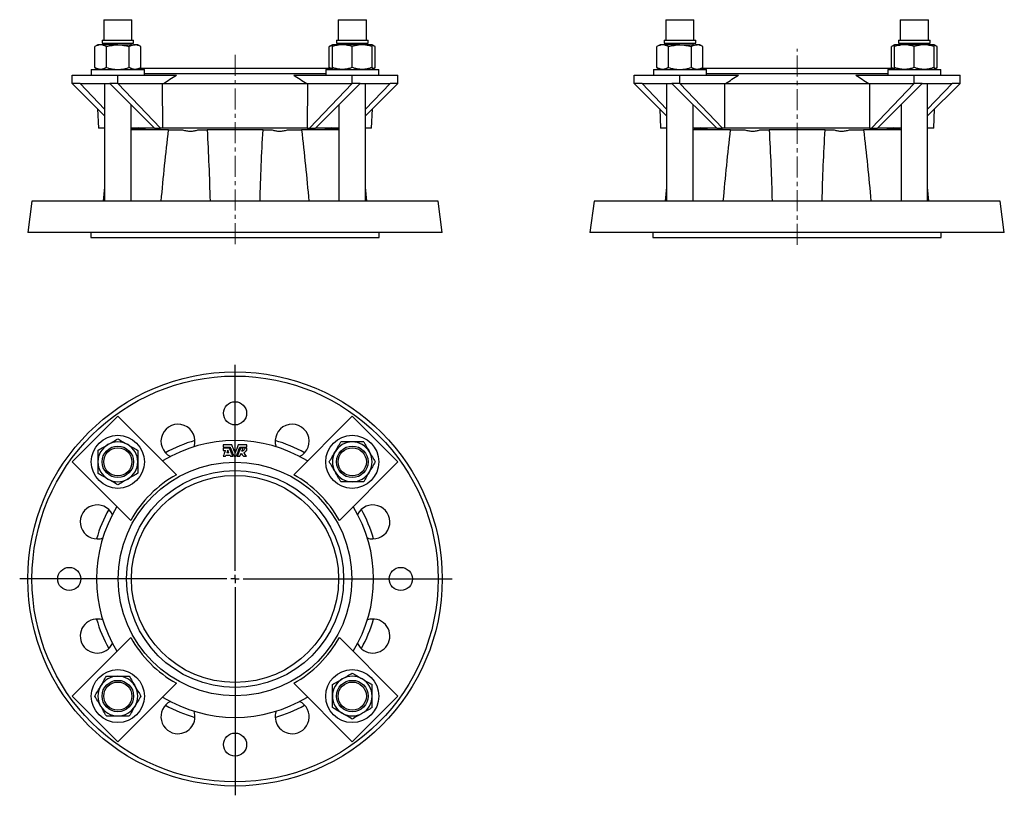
# Model space of a CAD drawing. Header units: millimetres. Extents: x -11 to 583, y -8 to 461.
import ezdxf

# ---------------------------------------------------------------- set-up
doc = ezdxf.new("R2010")
doc.units = ezdxf.units.MM
doc.linetypes.add('CENTERX2', pattern=[20.32, 12.7, -2.54, 2.54, -2.54])
doc.layers.add('FORMAT', color=7, linetype='Continuous')

# ---------------------------------------------------------------- blocks, each defined once
blk = doc.blocks.new('SW_CENTERMARKSYMBOL_0')
at = {"layer": 'FORMAT', "color": 0}
for p, q in [((0, 5), (0, 129.25)), ((-5, 0), (-129.92, 0)), ((0, 0), (-2.5, 0)), ((0, 0), (0, 2.5)), ((0, 0), (0, -2.5)), ((0, 0), (2.5, 0)), ((5, 0), (130.98, 0)), ((0, -5), (0, -130.6))]:
    blk.add_line(p, q, dxfattribs=at)

msp = doc.modelspace()

# ---------------------------------------------------------------- linework, layer by layer
at = {"color": 7, "linetype": 'Continuous', "lineweight": 25}
for p, q in [((39.93, 460.63), (39.93, 448.36)), ((39.93, 460.63), (56.93, 460.63)), ((56.93, 448.36), (56.93, 460.63)), ((181.35, 460.63), (181.35, 448.36)), ((181.35, 460.63), (198.35, 460.63)), ((198.35, 448.36), (198.35, 460.63)), ((379.01, 460.63), (379.01, 448.36)), ((379.01, 460.63), (396.01, 460.63)), ((396.01, 448.36), (396.01, 460.63)), ((520.43, 460.63), (520.43, 448.36)), ((520.43, 460.63), (537.43, 460.63)), ((537.43, 448.36), (537.43, 460.63)), ((38.91, 448.36), (38.91, 446.36)), ((38.91, 448.36), (57.96, 448.36)), ((38.91, 446.36), (57.96, 446.36)), ((40.43, 446.36), (40.43, 445.43)), ((56.43, 445.43), (56.43, 446.36)), ((57.96, 446.36), (57.96, 448.36)), ((180.33, 448.36), (180.33, 446.36)), ((180.33, 448.36), (199.38, 448.36)), ((180.33, 446.36), (199.38, 446.36)), ((181.85, 446.36), (181.85, 445.43)), ((197.85, 445.43), (197.85, 446.36)), ((199.38, 446.36), (199.38, 448.36)), ((377.98, 448.36), (377.98, 446.36)), ((377.98, 448.36), (397.03, 448.36)), ((377.98, 446.36), (397.03, 446.36)), ((379.51, 446.36), (379.51, 445.43)), ((395.51, 445.43), (395.51, 446.36)), ((397.03, 446.36), (397.03, 448.36)), ((519.4, 448.36), (519.4, 446.36)), ((519.4, 448.36), (538.45, 448.36)), ((519.4, 446.36), (538.45, 446.36)), ((520.93, 446.36), (520.93, 445.43)), ((536.93, 445.43), (536.93, 446.36)), ((538.45, 446.36), (538.45, 448.36)), ((36.43, 445.43), (34.58, 444.36)), ((34.58, 431.71), (34.58, 444.36)), ((38.04, 445.43), (36.43, 445.43)), ((48.43, 445.43), (38.04, 445.43)), ((41.5, 431.71), (41.5, 444.36)), ((48.43, 445.43), (58.83, 445.43)), ((55.36, 431.71), (55.36, 444.36)), ((60.43, 445.43), (58.83, 445.43)), ((62.29, 444.36), (60.43, 445.43)), ((62.29, 431.71), (62.29, 444.36)), ((177.85, 445.43), (176, 444.36)), ((176, 431.71), (176, 444.36)), ((183.85, 445.43), (177.85, 445.43)), ((177.85, 431.71), (177.85, 444.36)), ((195.85, 445.43), (183.85, 445.43)), ((189.85, 431.71), (189.85, 444.36)), ((201.85, 445.43), (195.85, 445.43)), ((203.71, 444.36), (201.85, 445.43)), ((201.85, 431.71), (201.85, 444.36)), ((203.71, 431.71), (203.71, 444.36)), ((375.51, 445.43), (373.65, 444.36)), ((373.65, 431.71), (373.65, 444.36)), ((377.11, 445.43), (375.51, 445.43)), ((387.51, 445.43), (377.11, 445.43)), ((380.58, 431.71), (380.58, 444.36)), ((387.51, 445.43), (397.9, 445.43)), ((394.43, 431.71), (394.43, 444.36)), ((399.51, 445.43), (397.9, 445.43)), ((401.36, 444.36), (399.51, 445.43)), ((401.36, 431.71), (401.36, 444.36)), ((516.93, 445.43), (515.07, 444.36)), ((515.07, 431.71), (515.07, 444.36)), ((522.93, 445.43), (516.93, 445.43)), ((516.93, 431.71), (516.93, 444.36)), ((534.93, 445.43), (522.93, 445.43)), ((528.93, 431.71), (528.93, 444.36)), ((540.93, 445.43), (534.93, 445.43)), ((542.78, 444.36), (540.93, 445.43)), ((540.93, 431.71), (540.93, 444.36)), ((542.78, 431.71), (542.78, 444.36)), ((32.43, 430.63), (32.43, 427.13)), ((32.43, 430.63), (64.43, 430.63)), ((34.58, 431.71), (36.43, 430.63)), ((60.43, 430.63), (62.29, 431.71)), ((177.86, 431.13), (61.3, 431.13)), ((64.43, 427.13), (64.43, 430.63)), ((173.85, 427.93), (64.43, 427.93)), ((173.85, 430.63), (173.85, 427.13)), ((173.85, 430.63), (189.85, 430.63)), ((176, 431.71), (176.99, 431.13)), ((189.85, 430.63), (205.85, 430.63)), ((201.85, 430.63), (203.71, 431.71)), ((205.85, 427.13), (205.85, 430.63)), ((371.51, 430.63), (371.51, 427.13)), ((371.51, 430.63), (403.51, 430.63)), ((373.65, 431.71), (375.51, 430.63)), ((399.51, 430.63), (401.36, 431.71)), ((408.37, 431.13), (400.37, 431.13)), ((403.51, 427.13), (403.51, 430.63)), ((408.37, 427.93), (403.51, 427.93)), ((516.93, 431.13), (408.37, 431.13)), ((512.93, 427.93), (408.37, 427.93)), ((512.93, 430.63), (512.93, 427.13)), ((512.93, 430.63), (528.93, 430.63)), ((515.07, 431.71), (516.06, 431.13)), ((528.93, 430.63), (544.93, 430.63)), ((540.93, 430.63), (542.78, 431.71)), ((544.93, 427.13), (544.93, 430.63)), ((20.86, 422.13), (20.86, 427.13)), ((20.86, 427.13), (48.43, 427.13)), ((25.66, 422.13), (20.86, 422.13)), ((20.86, 422.13), (40.43, 402.56)), ((25.66, 422.13), (43.63, 422.13)), ((40.43, 406.64), (25.66, 422.13)), ((40.43, 422.13), (40.43, 351.13)), ((48.43, 422.13), (43.63, 422.13)), ((43.63, 422.13), (70.64, 395.13)), ((48.43, 422.13), (48.43, 427.13)), ((48.43, 427.13), (83.77, 427.13)), ((48.43, 422.13), (75.93, 422.13)), ((74.17, 395.13), (48.43, 422.13)), ((75.47, 421.84), (75.93, 422.13)), ((75.54, 395.13), (75.47, 421.84)), ((162.82, 421.84), (75.47, 421.84)), ((154.52, 427.13), (189.85, 427.13)), ((162.36, 422.13), (162.82, 421.84)), ((162.36, 422.13), (189.85, 422.13)), ((162.82, 421.84), (162.75, 395.13)), ((189.85, 422.13), (164.11, 395.13)), ((167.65, 395.13), (194.66, 422.13)), ((189.85, 422.13), (189.85, 427.13)), ((189.85, 427.13), (217.43, 427.13)), ((194.66, 422.13), (189.85, 422.13)), ((194.66, 422.13), (212.63, 422.13)), ((197.85, 351.13), (197.85, 422.13)), ((212.63, 422.13), (197.85, 406.64)), ((197.85, 402.56), (217.43, 422.13)), ((217.43, 422.13), (212.63, 422.13)), ((217.43, 422.13), (217.43, 427.13)), ((359.93, 422.13), (359.93, 427.13)), ((359.93, 427.13), (387.51, 427.13)), ((364.73, 422.13), (359.93, 422.13)), ((359.93, 422.13), (379.51, 402.56)), ((364.73, 422.13), (382.7, 422.13)), ((379.51, 406.64), (364.73, 422.13)), ((379.51, 422.13), (379.51, 351.13)), ((387.51, 422.13), (382.7, 422.13)), ((382.7, 422.13), (409.71, 395.13)), ((387.51, 422.13), (387.51, 427.13)), ((387.51, 427.13), (422.84, 427.13)), ((387.51, 422.13), (415, 422.13)), ((413.25, 395.13), (387.51, 422.13)), ((414.54, 421.84), (415, 422.13)), ((414.61, 395.13), (414.54, 421.84)), ((501.9, 421.84), (414.54, 421.84)), ((493.6, 427.13), (528.93, 427.13)), ((501.43, 422.13), (528.93, 422.13)), ((501.43, 422.13), (501.9, 421.84)), ((501.9, 421.84), (501.82, 395.13)), ((528.93, 422.13), (503.19, 395.13)), ((506.72, 395.13), (533.73, 422.13)), ((528.93, 422.13), (528.93, 427.13)), ((528.93, 427.13), (556.5, 427.13)), ((533.73, 422.13), (528.93, 422.13)), ((533.73, 422.13), (551.7, 422.13)), ((536.93, 351.13), (536.93, 422.13)), ((551.7, 422.13), (536.93, 406.64)), ((536.93, 402.56), (556.5, 422.13)), ((556.5, 422.13), (551.7, 422.13)), ((556.5, 422.13), (556.5, 427.13)), ((36.24, 406.76), (36.74, 395.13)), ((56.43, 351.13), (56.43, 409.34)), ((181.85, 409.34), (181.85, 351.13)), ((201.54, 395.13), (202.05, 406.76)), ((375.31, 406.76), (375.82, 395.13)), ((395.51, 351.13), (395.51, 409.34)), ((520.93, 409.34), (520.93, 351.13)), ((540.62, 395.13), (541.12, 406.76)), ((40.43, 395.13), (36.74, 395.13)), ((56.97, 395.13), (56.43, 395.13)), ((79.04, 394.13), (56.43, 394.13)), ((56.97, 395.13), (65.07, 395.13)), ((70.64, 395.13), (65.07, 395.13)), ((70.64, 395.13), (74.17, 395.13)), ((75.54, 395.13), (74.17, 395.13)), ((162.75, 395.13), (75.54, 395.13)), ((79.04, 394.13), (87.53, 394.13)), ((96.7, 394.13), (102.27, 394.13)), ((136.02, 394.13), (102.27, 394.13)), ((136.02, 394.13), (141.59, 394.13)), ((150.76, 394.13), (159.25, 394.13)), ((181.85, 394.13), (159.25, 394.13)), ((162.75, 395.13), (164.11, 395.13)), ((164.11, 395.13), (167.65, 395.13)), ((173.22, 395.13), (167.65, 395.13)), ((173.22, 395.13), (181.32, 395.13)), ((181.85, 395.13), (181.32, 395.13)), ((201.54, 395.13), (197.85, 395.13)), ((379.51, 395.13), (375.82, 395.13)), ((396.04, 395.13), (395.51, 395.13)), ((418.11, 394.13), (395.51, 394.13)), ((396.04, 395.13), (404.14, 395.13)), ((409.71, 395.13), (404.14, 395.13)), ((409.71, 395.13), (413.25, 395.13)), ((414.61, 395.13), (413.25, 395.13)), ((501.82, 395.13), (414.61, 395.13)), ((418.11, 394.13), (426.6, 394.13)), ((435.78, 394.13), (441.34, 394.13)), ((475.09, 394.13), (441.34, 394.13)), ((475.09, 394.13), (480.66, 394.13)), ((489.83, 394.13), (498.32, 394.13)), ((520.93, 394.13), (498.32, 394.13)), ((501.82, 395.13), (503.19, 395.13)), ((503.19, 395.13), (506.72, 395.13)), ((512.29, 395.13), (506.72, 395.13)), ((512.29, 395.13), (520.39, 395.13)), ((520.93, 395.13), (520.39, 395.13)), ((540.62, 395.13), (536.93, 395.13)), ((40.43, 359.62), (39.64, 351.13)), ((198.64, 351.13), (197.85, 359.62)), ((379.51, 359.62), (378.72, 351.13)), ((537.72, 351.13), (536.93, 359.62)), ((-3.36, 351.13), (-5.86, 332.13)), ((241.64, 351.13), (-3.36, 351.13)), ((244.14, 332.13), (241.64, 351.13)), ((335.72, 351.13), (333.22, 332.13)), ((580.72, 351.13), (335.72, 351.13)), ((583.22, 332.13), (580.72, 351.13)), ((244.14, 332.13), (-5.86, 332.13)), ((32.14, 332.13), (32.14, 329.13)), ((32.14, 329.13), (119.14, 329.13)), ((119.14, 329.13), (206.14, 329.13)), ((206.14, 329.13), (206.14, 332.13)), ((583.22, 332.13), (333.22, 332.13)), ((371.22, 332.13), (371.22, 329.13)), ((371.22, 329.13), (545.22, 329.13)), ((545.22, 329.13), (545.22, 332.13)), ((48.43, 221.31), (20.86, 193.73)), ((83.77, 185.98), (48.43, 221.31)), ((189.85, 221.31), (154.52, 185.98)), ((217.43, 193.73), (189.85, 221.31)), ((111.94, 203.94), (111.94, 202.52)), ((111.94, 201.97), (111.94, 200.6)), ((123.25, 200.19), (123.98, 201.97)), ((126.34, 202.52), (126.34, 203.94)), ((126.34, 200.6), (126.34, 201.97)), ((114.77, 200.85), (114.11, 199.14)), ((115.46, 199.14), (114.77, 200.85)), ((121.99, 197.09), (122.77, 199.01)), ((125.93, 200.6), (126.34, 200.6)), ((20.86, 193.73), (56.19, 158.4)), ((182.1, 158.4), (217.43, 193.73)), ((56.19, 87.64), (20.86, 52.31)), ((217.43, 52.31), (182.1, 87.64)), ((48.43, 24.73), (83.77, 60.06)), ((154.52, 60.06), (189.85, 24.73)), ((20.86, 52.31), (48.43, 24.73)), ((189.85, 24.73), (217.43, 52.31))]:
    msp.add_line(p, q, dxfattribs=at)
for centre, radius in [((119.14, 123.02), 125), ((119.14, 123.02), 122.5), ((119.14, 223.02), 7), ((48.43, 193.73), 16), ((189.85, 193.73), 16), ((48.43, 193.73), 9.52), ((48.43, 193.73), 8.5), ((189.85, 193.73), 9.53), ((189.85, 193.73), 8.5), ((119.14, 123.02), 70.5), ((119.14, 123.02), 65.5), ((119.14, 123.02), 62.5), ((19.14, 123.02), 7), ((219.14, 123.02), 7), ((48.43, 52.31), 16), ((189.85, 52.31), 16), ((48.43, 52.31), 9.52), ((48.43, 52.31), 8.5), ((189.85, 52.31), 9.52), ((189.85, 52.31), 8.5), ((119.14, 23.02), 7)]:
    msp.add_circle(centre, radius, dxfattribs=at)
for centre, radius, start, end in [((84.7, 206.17), 10.25, 341.03143, 243.96857), ((153.59, 206.17), 10.25, 296.03143, 198.96857), ((48.43, 193.73), 12, 120, 180), ((48.43, 193.73), 12, 60, 120), ((48.43, 193.73), 12, 0, 60), ((119.14, 123.02), 83.57, 58.49428, 121.50572), ((119.14, 123.02), 87, 106.15048, 118.84952), ((119.14, 123.02), 87, 61.15048, 73.84952), ((189.85, 193.73), 12, 90, 150), ((189.85, 193.73), 12, 30, 90), ((189.85, 193.73), 12, 150, 210), ((189.85, 193.73), 12, 330, 30), ((48.43, 193.73), 12, 180, 240), ((48.43, 193.73), 12, 300, 0), ((119.14, 123.02), 72.22, 119.33426, 150.66574), ((119.14, 123.02), 72.22, 29.33426, 60.66574), ((189.85, 193.73), 12, 210, 270), ((189.85, 193.73), 12, 270, 330), ((48.43, 193.73), 12, 240, 300), ((35.99, 157.46), 10.25, 26.03143, 270), ((119.14, 123.02), 83.57, 148.49428, 211.50572), ((119.14, 123.02), 83.57, 328.49428, 31.50572), ((202.29, 157.46), 10.25, 270, 153.96857), ((119.14, 123.02), 87, 151.15048, 163.84952), ((119.14, 123.02), 87, 16.15048, 28.84952), ((35.99, 157.46), 10.25, 270, 288.96857), ((202.29, 157.46), 10.25, 251.03143, 270), ((35.99, 88.58), 10.25, 71.03143, 270), ((119.14, 123.02), 87, 196.15048, 208.84952), ((119.14, 123.02), 87, 331.15048, 343.84952), ((202.29, 88.58), 10.25, 270, 108.96857), ((35.99, 88.58), 10.25, 270, 333.96857), ((119.14, 123.02), 72.22, 209.33426, 240.66574), ((119.14, 123.02), 72.22, 299.33426, 330.66574), ((202.29, 88.58), 10.25, 206.03143, 270), ((48.43, 52.31), 12, 90, 150), ((48.43, 52.31), 12, 30, 90), ((189.85, 52.31), 12, 120, 180), ((189.85, 52.31), 12, 60, 120), ((189.85, 52.31), 12, 0, 60), ((48.43, 52.31), 12, 150, 210), ((48.43, 52.31), 12, 330, 30), ((84.7, 39.87), 10.25, 116.03143, 270), ((119.14, 123.02), 83.57, 238.49428, 301.50572), ((153.59, 39.87), 10.25, 270, 63.96857), ((189.85, 52.31), 12, 180, 240), ((189.85, 52.31), 12, 300, 0), ((48.43, 52.31), 12, 210, 270), ((48.43, 52.31), 12, 270, 330), ((119.14, 123.02), 87, 241.15048, 253.84952), ((84.7, 39.87), 10.25, 270, 18.96857), ((119.14, 123.02), 87, 286.15048, 298.84952), ((153.59, 39.87), 10.25, 161.03143, 270), ((189.85, 52.31), 12, 240, 300)]:
    msp.add_arc(centre, radius, start, end, dxfattribs=at)
for centre, major_axis, start_param, end_param in [((117.36, 337.46), (77.55, -49.48), 2.526074, 2.669576), ((120.93, 337.46), (77.55, 49.48), 0.472017, 0.615518), ((456.43, 337.46), (77.55, -49.48), 2.526074, 2.669576), ((460, 337.46), (77.55, 49.48), 0.472017, 0.615518)]:
    msp.add_ellipse(centre, major_axis=major_axis, ratio=0.385787, start_param=start_param, end_param=end_param, dxfattribs=at)
for points, knots in [([(38.04, 445.43), (37.75, 445.43), (37.45, 445.41), (36.87, 445.31), (36.58, 445.24), (35.71, 444.96), (35.14, 444.69), (34.58, 444.36)], [0, 0, 0, 0, 0.25, 0.25, 0.5, 0.5, 1, 1, 1, 1]), ([(41.5, 444.36), (40.94, 444.69), (40.37, 444.96), (39.21, 445.33), (38.63, 445.43), (38.04, 445.43)], [0, 0, 0, 0, 0.5, 0.5, 1, 1, 1, 1]), ([(41.5, 444.36), (42.63, 444.69), (43.79, 444.96), (46.1, 445.33), (47.26, 445.43), (48.43, 445.43)], [0, 0, 0, 0, 0.5, 0.5, 1, 1, 1, 1]), ([(48.43, 445.43), (49.02, 445.43), (49.61, 445.41), (50.79, 445.31), (51.37, 445.24), (53.11, 444.96), (54.24, 444.69), (55.36, 444.36)], [0, 0, 0, 0, 0.25, 0.25, 0.5, 0.5, 1, 1, 1, 1]), ([(58.83, 445.43), (58.53, 445.43), (58.24, 445.41), (57.65, 445.31), (57.36, 445.24), (56.5, 444.96), (55.93, 444.69), (55.36, 444.36)], [0, 0, 0, 0, 0.25, 0.25, 0.5, 0.5, 1, 1, 1, 1]), ([(62.29, 444.36), (61.72, 444.69), (61.15, 444.96), (60, 445.33), (59.42, 445.43), (58.83, 445.43)], [0, 0, 0, 0, 0.5, 0.5, 1, 1, 1, 1]), ([(177.85, 445.18), (177.77, 445.16), (177.51, 445.09), (177.06, 444.91), (176.53, 444.66), (176.17, 444.46), (176, 444.36)], [0, 0, 0, 0, 0.132852, 0.4218383, 0.7109557, 1, 1, 1, 1]), ([(183.85, 445.43), (183.35, 445.43), (182.83, 445.41), (181.82, 445.31), (181.32, 445.24), (179.82, 444.96), (178.83, 444.69), (177.85, 444.36)], [0, 0, 0, 0, 0.25, 0.25, 0.5, 0.5, 1, 1, 1, 1]), ([(177.85, 444.36), (177.85, 444.69), (177.85, 444.96), (177.85, 445.33), (177.85, 445.43), (177.85, 445.43)], [0, 0, 0, 0, 0.5, 0.5, 1, 1, 1, 1]), ([(189.85, 444.36), (188.87, 444.69), (187.88, 444.96), (185.89, 445.33), (184.88, 445.43), (183.85, 445.43)], [0, 0, 0, 0, 0.5, 0.5, 1, 1, 1, 1]), ([(195.85, 445.43), (195.35, 445.43), (194.83, 445.41), (193.82, 445.31), (193.32, 445.24), (191.82, 444.96), (190.83, 444.69), (189.85, 444.36)], [0, 0, 0, 0, 0.25, 0.25, 0.5, 0.5, 1, 1, 1, 1]), ([(201.85, 444.36), (200.87, 444.69), (199.88, 444.96), (197.89, 445.33), (196.88, 445.43), (195.85, 445.43)], [0, 0, 0, 0, 0.5, 0.5, 1, 1, 1, 1]), ([(201.85, 444.36), (201.85, 444.69), (201.85, 444.96), (201.85, 445.33), (201.85, 445.43), (201.85, 445.43)], [0, 0, 0, 0, 0.5, 0.5, 1, 1, 1, 1]), ([(203.71, 444.36), (203.52, 444.47), (203.15, 444.67), (202.59, 444.93), (202.15, 445.1), (201.91, 445.17), (201.85, 445.18)], [0, 0, 0, 0, 0.30517, 0.610427, 0.915525, 1, 1, 1, 1]), ([(377.11, 445.43), (376.82, 445.43), (376.52, 445.41), (375.94, 445.31), (375.65, 445.24), (374.78, 444.96), (374.21, 444.69), (373.65, 444.36)], [0, 0, 0, 0, 0.25, 0.25, 0.5, 0.5, 1, 1, 1, 1]), ([(380.58, 444.36), (380.01, 444.69), (379.44, 444.96), (378.29, 445.33), (377.7, 445.43), (377.11, 445.43)], [0, 0, 0, 0, 0.5, 0.5, 1, 1, 1, 1]), ([(380.58, 444.36), (381.7, 444.69), (382.86, 444.96), (385.17, 445.33), (386.34, 445.43), (387.51, 445.43)], [0, 0, 0, 0, 0.5, 0.5, 1, 1, 1, 1]), ([(387.51, 445.43), (388.09, 445.43), (388.68, 445.41), (389.86, 445.31), (390.44, 445.24), (392.18, 444.96), (393.31, 444.69), (394.43, 444.36)], [0, 0, 0, 0, 0.25, 0.25, 0.5, 0.5, 1, 1, 1, 1]), ([(397.9, 445.43), (397.6, 445.43), (397.31, 445.41), (396.72, 445.31), (396.43, 445.24), (395.57, 444.96), (395, 444.69), (394.43, 444.36)], [0, 0, 0, 0, 0.25, 0.25, 0.5, 0.5, 1, 1, 1, 1]), ([(401.36, 444.36), (400.8, 444.69), (400.22, 444.96), (399.07, 445.33), (398.49, 445.43), (397.9, 445.43)], [0, 0, 0, 0, 0.5, 0.5, 1, 1, 1, 1]), ([(516.93, 445.18), (516.84, 445.16), (516.58, 445.09), (516.14, 444.91), (515.6, 444.66), (515.25, 444.46), (515.07, 444.36)], [0, 0, 0, 0, 0.132852, 0.4218383, 0.7109557, 1, 1, 1, 1]), ([(522.93, 445.43), (522.42, 445.43), (521.91, 445.41), (520.89, 445.31), (520.39, 445.24), (518.89, 444.96), (517.91, 444.69), (516.93, 444.36)], [0, 0, 0, 0, 0.25, 0.25, 0.5, 0.5, 1, 1, 1, 1]), ([(516.93, 444.36), (516.93, 444.69), (516.93, 444.96), (516.93, 445.33), (516.93, 445.43), (516.93, 445.43)], [0, 0, 0, 0, 0.5, 0.5, 1, 1, 1, 1]), ([(528.93, 444.36), (527.95, 444.69), (526.96, 444.96), (524.96, 445.33), (523.95, 445.43), (522.93, 445.43)], [0, 0, 0, 0, 0.5, 0.5, 1, 1, 1, 1]), ([(534.93, 445.43), (534.42, 445.43), (533.91, 445.41), (532.89, 445.31), (532.39, 445.24), (530.89, 444.96), (529.91, 444.69), (528.93, 444.36)], [0, 0, 0, 0, 0.25, 0.25, 0.5, 0.5, 1, 1, 1, 1]), ([(540.93, 444.36), (539.95, 444.69), (538.96, 444.96), (536.96, 445.33), (535.95, 445.43), (534.93, 445.43)], [0, 0, 0, 0, 0.5, 0.5, 1, 1, 1, 1]), ([(540.93, 444.36), (540.93, 444.69), (540.93, 444.96), (540.93, 445.33), (540.93, 445.43), (540.93, 445.43)], [0, 0, 0, 0, 0.5, 0.5, 1, 1, 1, 1]), ([(542.78, 444.36), (542.6, 444.47), (542.22, 444.67), (541.66, 444.93), (541.23, 445.1), (540.98, 445.17), (540.93, 445.18)], [0, 0, 0, 0, 0.30517, 0.610427, 0.915525, 1, 1, 1, 1]), ([(38.04, 430.63), (37.75, 430.63), (37.45, 430.66), (36.87, 430.76), (36.58, 430.83), (35.71, 431.11), (35.14, 431.38), (34.58, 431.71)], [0, 0, 0, 0, 0.25, 0.25, 0.5, 0.5, 1, 1, 1, 1]), ([(41.5, 431.71), (40.94, 431.38), (40.37, 431.11), (39.21, 430.74), (38.63, 430.63), (38.04, 430.63)], [0, 0, 0, 0, 0.5, 0.5, 1, 1, 1, 1]), ([(41.5, 431.71), (42.63, 431.38), (43.79, 431.11), (46.1, 430.73), (47.26, 430.63), (48.43, 430.63)], [0, 0, 0, 0, 0.5, 0.5, 1, 1, 1, 1]), ([(48.43, 430.63), (49.02, 430.63), (49.61, 430.66), (50.79, 430.76), (51.37, 430.83), (53.11, 431.11), (54.24, 431.38), (55.36, 431.71)], [0, 0, 0, 0, 0.25, 0.25, 0.5, 0.5, 1, 1, 1, 1]), ([(58.83, 430.63), (58.53, 430.63), (58.24, 430.66), (57.65, 430.76), (57.36, 430.83), (56.5, 431.11), (55.93, 431.38), (55.36, 431.71)], [0, 0, 0, 0, 0.25, 0.25, 0.5, 0.5, 1, 1, 1, 1]), ([(62.29, 431.71), (61.72, 431.38), (61.15, 431.11), (60, 430.74), (59.42, 430.63), (58.83, 430.63)], [0, 0, 0, 0, 0.5, 0.5, 1, 1, 1, 1]), ([(177.15, 431.13), (177.12, 431.15), (176.91, 431.22), (176.53, 431.41), (176.17, 431.61), (176, 431.71)], [0, 0, 0, 0, 0.072856, 0.536486, 1, 1, 1, 1]), ([(183.85, 430.63), (183.35, 430.63), (182.83, 430.66), (181.82, 430.76), (181.32, 430.83), (179.82, 431.11), (178.83, 431.38), (177.85, 431.71)], [0, 0, 0, 0, 0.25, 0.25, 0.5, 0.5, 1, 1, 1, 1]), ([(177.85, 431.71), (177.85, 431.38), (177.85, 431.11), (177.85, 430.73), (177.85, 430.63), (177.85, 430.63)], [0, 0, 0, 0, 0.5, 0.5, 1, 1, 1, 1]), ([(189.85, 431.71), (188.87, 431.38), (187.88, 431.11), (185.89, 430.74), (184.88, 430.63), (183.85, 430.63)], [0, 0, 0, 0, 0.5, 0.5, 1, 1, 1, 1]), ([(195.85, 430.63), (195.35, 430.63), (194.83, 430.66), (193.82, 430.76), (193.32, 430.83), (191.82, 431.11), (190.83, 431.38), (189.85, 431.71)], [0, 0, 0, 0, 0.25, 0.25, 0.5, 0.5, 1, 1, 1, 1]), ([(201.85, 431.71), (200.87, 431.38), (199.88, 431.11), (197.89, 430.74), (196.88, 430.63), (195.85, 430.63)], [0, 0, 0, 0, 0.5, 0.5, 1, 1, 1, 1]), ([(201.85, 431.71), (201.85, 431.38), (201.85, 431.11), (201.85, 430.73), (201.85, 430.63), (201.85, 430.63)], [0, 0, 0, 0, 0.5, 0.5, 1, 1, 1, 1]), ([(203.71, 431.71), (203.52, 431.6), (203.15, 431.39), (202.59, 431.14), (202.15, 430.96), (201.91, 430.9), (201.85, 430.88)], [0, 0, 0, 0, 0.30517, 0.610427, 0.915525, 1, 1, 1, 1]), ([(377.11, 430.63), (376.82, 430.63), (376.52, 430.66), (375.94, 430.76), (375.65, 430.83), (374.78, 431.11), (374.21, 431.38), (373.65, 431.71)], [0, 0, 0, 0, 0.25, 0.25, 0.5, 0.5, 1, 1, 1, 1]), ([(380.58, 431.71), (380.01, 431.38), (379.44, 431.11), (378.29, 430.74), (377.7, 430.63), (377.11, 430.63)], [0, 0, 0, 0, 0.5, 0.5, 1, 1, 1, 1]), ([(380.58, 431.71), (381.7, 431.38), (382.86, 431.11), (385.17, 430.73), (386.34, 430.63), (387.51, 430.63)], [0, 0, 0, 0, 0.5, 0.5, 1, 1, 1, 1]), ([(387.51, 430.63), (388.09, 430.63), (388.68, 430.66), (389.86, 430.76), (390.44, 430.83), (392.18, 431.11), (393.31, 431.38), (394.43, 431.71)], [0, 0, 0, 0, 0.25, 0.25, 0.5, 0.5, 1, 1, 1, 1]), ([(397.9, 430.63), (397.6, 430.63), (397.31, 430.66), (396.72, 430.76), (396.43, 430.83), (395.57, 431.11), (395, 431.38), (394.43, 431.71)], [0, 0, 0, 0, 0.25, 0.25, 0.5, 0.5, 1, 1, 1, 1]), ([(401.36, 431.71), (400.8, 431.38), (400.22, 431.11), (399.07, 430.74), (398.49, 430.63), (397.9, 430.63)], [0, 0, 0, 0, 0.5, 0.5, 1, 1, 1, 1]), ([(516.22, 431.13), (516.19, 431.15), (515.99, 431.22), (515.6, 431.41), (515.25, 431.61), (515.07, 431.71)], [0, 0, 0, 0, 0.072856, 0.536486, 1, 1, 1, 1]), ([(522.93, 430.63), (522.42, 430.63), (521.91, 430.66), (520.89, 430.76), (520.39, 430.83), (518.89, 431.11), (517.91, 431.38), (516.93, 431.71)], [0, 0, 0, 0, 0.25, 0.25, 0.5, 0.5, 1, 1, 1, 1]), ([(516.93, 431.71), (516.93, 431.38), (516.93, 431.11), (516.93, 430.73), (516.93, 430.63), (516.93, 430.63)], [0, 0, 0, 0, 0.5, 0.5, 1, 1, 1, 1]), ([(528.93, 431.71), (527.95, 431.38), (526.96, 431.11), (524.96, 430.74), (523.95, 430.63), (522.93, 430.63)], [0, 0, 0, 0, 0.5, 0.5, 1, 1, 1, 1]), ([(534.93, 430.63), (534.42, 430.63), (533.91, 430.66), (532.89, 430.76), (532.39, 430.83), (530.89, 431.11), (529.91, 431.38), (528.93, 431.71)], [0, 0, 0, 0, 0.25, 0.25, 0.5, 0.5, 1, 1, 1, 1]), ([(540.93, 431.71), (539.95, 431.38), (538.96, 431.11), (536.96, 430.74), (535.95, 430.63), (534.93, 430.63)], [0, 0, 0, 0, 0.5, 0.5, 1, 1, 1, 1]), ([(540.93, 431.71), (540.93, 431.38), (540.93, 431.11), (540.93, 430.73), (540.93, 430.63), (540.93, 430.63)], [0, 0, 0, 0, 0.5, 0.5, 1, 1, 1, 1]), ([(542.78, 431.71), (542.6, 431.6), (542.22, 431.39), (541.66, 431.14), (541.23, 430.96), (540.98, 430.9), (540.93, 430.88)], [0, 0, 0, 0, 0.30517, 0.610427, 0.915525, 1, 1, 1, 1]), ([(74.63, 351.13), (75.27, 358.31), (75.95, 365.48), (77.41, 379.81), (78.19, 386.98), (79.04, 394.13)], [0, 0, 0, 0, 0.5, 0.5, 1, 1, 1, 1]), ([(87.53, 394.13), (88.34, 393.88), (89.15, 393.68), (90.35, 393.47), (90.76, 393.42), (91.56, 393.35), (91.96, 393.33), (93.14, 393.33), (93.9, 393.4), (95.35, 393.67), (96.05, 393.88), (96.7, 394.13)], [0, 0, 0, 0, 0.25, 0.25, 0.375, 0.375, 0.5, 0.5, 0.75, 0.75, 1, 1, 1, 1]), ([(102.27, 394.13), (102.69, 386.98), (103.04, 379.81), (103.62, 365.48), (103.85, 358.31), (104.04, 351.13)], [0, 0, 0, 0, 0.5, 0.5, 1, 1, 1, 1]), ([(134.25, 351.13), (134.43, 358.31), (134.67, 365.48), (135.25, 379.81), (135.59, 386.98), (136.02, 394.13)], [0, 0, 0, 0, 0.5, 0.5, 1, 1, 1, 1]), ([(141.59, 394.13), (142.24, 393.88), (142.93, 393.68), (144.01, 393.47), (144.38, 393.42), (145.15, 393.35), (145.54, 393.33), (146.72, 393.33), (147.51, 393.4), (149.13, 393.67), (149.95, 393.88), (150.76, 394.13)], [0, 0, 0, 0, 0.25, 0.25, 0.375, 0.375, 0.5, 0.5, 0.75, 0.75, 1, 1, 1, 1]), ([(159.25, 394.13), (160.1, 386.98), (160.88, 379.81), (162.34, 365.48), (163.02, 358.31), (163.66, 351.13)], [0, 0, 0, 0, 0.5, 0.5, 1, 1, 1, 1]), ([(413.7, 351.13), (414.34, 358.31), (415.02, 365.48), (416.48, 379.81), (417.26, 386.98), (418.11, 394.13)], [0, 0, 0, 0, 0.5, 0.5, 1, 1, 1, 1]), ([(426.6, 394.13), (427.41, 393.88), (428.22, 393.68), (429.43, 393.47), (429.83, 393.42), (430.63, 393.35), (431.04, 393.33), (432.21, 393.33), (432.97, 393.4), (434.42, 393.67), (435.12, 393.88), (435.78, 394.13)], [0, 0, 0, 0, 0.25, 0.25, 0.375, 0.375, 0.5, 0.5, 0.75, 0.75, 1, 1, 1, 1]), ([(441.34, 394.13), (441.77, 386.98), (442.11, 379.81), (442.69, 365.48), (442.93, 358.31), (443.11, 351.13)], [0, 0, 0, 0, 0.5, 0.5, 1, 1, 1, 1]), ([(473.32, 351.13), (473.51, 358.31), (473.74, 365.48), (474.32, 379.81), (474.67, 386.98), (475.09, 394.13)], [0, 0, 0, 0, 0.5, 0.5, 1, 1, 1, 1]), ([(480.66, 394.13), (481.31, 393.88), (482, 393.68), (483.09, 393.47), (483.46, 393.42), (484.22, 393.35), (484.61, 393.33), (485.79, 393.33), (486.59, 393.4), (488.2, 393.67), (489.02, 393.88), (489.83, 394.13)], [0, 0, 0, 0, 0.25, 0.25, 0.375, 0.375, 0.5, 0.5, 0.75, 0.75, 1, 1, 1, 1]), ([(498.32, 394.13), (499.17, 386.98), (499.95, 379.81), (501.41, 365.48), (502.09, 358.31), (502.73, 351.13)], [0, 0, 0, 0, 0.5, 0.5, 1, 1, 1, 1]), ([(36.43, 200.66), (37.41, 201.22), (38.4, 201.8), (40.4, 202.95), (41.41, 203.53), (42.43, 204.12)], [0, 0, 0, 0, 0.5, 0.5, 1, 1, 1, 1]), ([(42.43, 204.12), (42.94, 204.42), (43.45, 204.71), (44.47, 205.3), (44.97, 205.59), (46.47, 206.45), (47.45, 207.02), (48.43, 207.59)], [0, 0, 0, 0, 0.25, 0.25, 0.5, 0.5, 1, 1, 1, 1]), ([(48.43, 207.59), (49.41, 207.02), (50.4, 206.45), (52.4, 205.3), (53.41, 204.71), (54.43, 204.12)], [0, 0, 0, 0, 0.5, 0.5, 1, 1, 1, 1]), ([(54.43, 204.12), (54.94, 203.83), (55.45, 203.53), (56.47, 202.95), (56.97, 202.66), (58.47, 201.79), (59.45, 201.22), (60.43, 200.66)], [0, 0, 0, 0, 0.25, 0.25, 0.5, 0.5, 1, 1, 1, 1]), ([(111.94, 202.52), (112.3, 202.52), (113.01, 202.52), (114.08, 202.52), (115.15, 202.52), (115.86, 202.52), (116.21, 202.52)], [0, 0, 0, 0, 0.250065, 0.5, 0.750048, 1, 1, 1, 1]), ([(117.83, 197.09), (117.5, 197.9), (116.84, 199.53), (116.18, 201.16), (115.85, 201.97)], [0, 0, 0, 0, 0.5, 1, 1, 1, 1]), ([(116.21, 202.52), (116.58, 201.62), (117.32, 199.81), (118.06, 197.99), (118.43, 197.09)], [0, 0, 0, 0, 0.5, 1, 1, 1, 1]), ([(122.44, 201.97), (122.11, 201.16), (121.45, 199.53), (120.79, 197.9), (120.45, 197.09)], [0, 0, 0, 0, 0.5, 1, 1, 1, 1]), ([(122.07, 202.52), (122.43, 202.52), (123.14, 202.52), (124.21, 202.52), (125.28, 202.52), (125.99, 202.52), (126.34, 202.52)], [0, 0, 0, 0, 0.249946, 0.5, 0.749929, 1, 1, 1, 1]), ([(123.98, 201.97), (123.72, 201.97), (123.21, 201.97), (122.7, 201.97), (122.44, 201.97)], [0, 0, 0, 0, 0.500069, 1, 1, 1, 1]), ([(124.97, 201.97), (124.97, 201.75), (124.93, 201.54), (124.77, 201.12), (124.66, 200.93), (124.35, 200.6), (124.16, 200.46), (123.84, 200.31), (123.73, 200.27), (123.5, 200.21), (123.38, 200.2), (123.25, 200.19)], [0, 0, 0, 0, 0.25, 0.25, 0.5, 0.5, 0.75, 0.75, 0.875, 0.875, 1, 1, 1, 1]), ([(126.34, 201.97), (126.12, 201.97), (125.66, 201.97), (125.2, 201.97), (124.97, 201.97)], [0, 0, 0, 0, 0.500099, 1, 1, 1, 1]), ([(179.46, 199.73), (179.76, 200.24), (180.05, 200.75), (180.64, 201.76), (180.93, 202.27), (181.79, 203.76), (182.36, 204.75), (182.93, 205.73)], [0, 0, 0, 0, 0.25, 0.25, 0.5, 0.5, 1, 1, 1, 1]), ([(189.85, 205.73), (189.27, 205.73), (188.68, 205.73), (187.5, 205.73), (186.92, 205.73), (185.18, 205.73), (184.05, 205.73), (182.93, 205.73)], [0, 0, 0, 0, 0.25, 0.25, 0.5, 0.5, 1, 1, 1, 1]), ([(196.78, 205.73), (195.66, 205.73), (194.5, 205.73), (192.19, 205.73), (191.03, 205.73), (189.85, 205.73)], [0, 0, 0, 0, 0.5, 0.5, 1, 1, 1, 1]), ([(196.78, 205.73), (197.35, 204.75), (197.92, 203.76), (199.07, 201.76), (199.66, 200.75), (200.25, 199.73)], [0, 0, 0, 0, 0.5, 0.5, 1, 1, 1, 1]), ([(36.43, 200.66), (36.43, 199.53), (36.43, 198.38), (36.43, 196.06), (36.43, 194.9), (36.43, 193.73)], [0, 0, 0, 0, 0.5, 0.5, 1, 1, 1, 1]), ([(60.43, 200.66), (60.43, 199.53), (60.43, 198.38), (60.43, 196.06), (60.43, 194.9), (60.43, 193.73)], [0, 0, 0, 0, 0.5, 0.5, 1, 1, 1, 1]), ([(111.94, 200.6), (112.17, 200.6), (112.62, 200.6), (113.07, 200.6), (113.29, 200.6)], [0, 0, 0, 0, 0.500101, 1, 1, 1, 1]), ([(111.94, 197.09), (112.2, 197.09), (112.71, 197.09), (113.21, 197.09), (113.47, 197.09)], [0, 0, 0, 0, 0.500124, 1, 1, 1, 1]), ([(113.76, 197.84), (114.13, 197.84), (114.87, 197.84), (115.62, 197.84), (115.99, 197.84)], [0, 0, 0, 0, 0.500118, 1, 1, 1, 1]), ([(115.46, 199.14), (115.24, 199.14), (114.79, 199.14), (114.34, 199.14), (114.11, 199.14)], [0, 0, 0, 0, 0.499846, 1, 1, 1, 1]), ([(116.3, 197.09), (116.55, 197.09), (117.07, 197.09), (117.58, 197.09), (117.83, 197.09)], [0, 0, 0, 0, 0.50004, 1, 1, 1, 1]), ([(120.45, 197.09), (120.71, 197.09), (121.22, 197.09), (121.73, 197.09), (121.99, 197.09)], [0, 0, 0, 0, 0.49996, 1, 1, 1, 1]), ([(122.77, 199.01), (123.01, 198.69), (123.5, 198.05), (123.98, 197.41), (124.22, 197.09)], [0, 0, 0, 0, 0.502758, 1, 1, 1, 1]), ([(124.22, 197.09), (124.52, 197.09), (125.11, 197.09), (125.7, 197.09), (126, 197.09)], [0, 0, 0, 0, 0.499866, 1, 1, 1, 1]), ([(124.36, 199.26), (124.55, 199.3), (124.72, 199.36), (125.05, 199.53), (125.2, 199.63), (125.47, 199.87), (125.59, 200), (125.79, 200.29), (125.87, 200.44), (125.93, 200.6)], [0, 0, 0, 0, 0.25, 0.25, 0.5, 0.5, 0.75, 0.75, 1, 1, 1, 1]), ([(126, 197.09), (125.73, 197.45), (125.18, 198.17), (124.64, 198.9), (124.36, 199.26)], [0, 0, 0, 0, 0.496974, 1, 1, 1, 1]), ([(176, 193.73), (176.56, 194.71), (177.14, 195.7), (178.29, 197.7), (178.87, 198.71), (179.46, 199.73)], [0, 0, 0, 0, 0.5, 0.5, 1, 1, 1, 1]), ([(200.25, 199.73), (200.54, 199.22), (200.84, 198.71), (201.42, 197.7), (201.71, 197.2), (202.58, 195.7), (203.15, 194.71), (203.71, 193.73)], [0, 0, 0, 0, 0.25, 0.25, 0.5, 0.5, 1, 1, 1, 1]), ([(36.43, 193.73), (36.43, 193.14), (36.43, 192.56), (36.43, 191.38), (36.43, 190.79), (36.43, 189.06), (36.43, 187.92), (36.43, 186.8)], [0, 0, 0, 0, 0.25, 0.25, 0.5, 0.5, 1, 1, 1, 1]), ([(60.43, 193.73), (60.43, 193.14), (60.43, 192.56), (60.43, 191.38), (60.43, 190.79), (60.43, 189.06), (60.43, 187.92), (60.43, 186.8)], [0, 0, 0, 0, 0.25, 0.25, 0.5, 0.5, 1, 1, 1, 1]), ([(179.46, 187.73), (179.17, 188.24), (178.87, 188.75), (178.29, 189.76), (178, 190.27), (177.13, 191.76), (176.56, 192.75), (176, 193.73)], [0, 0, 0, 0, 0.25, 0.25, 0.5, 0.5, 1, 1, 1, 1]), ([(203.71, 193.73), (203.14, 192.75), (202.57, 191.76), (201.42, 189.76), (200.84, 188.75), (200.25, 187.73)], [0, 0, 0, 0, 0.5, 0.5, 1, 1, 1, 1]), ([(42.43, 183.34), (41.92, 183.63), (41.41, 183.93), (40.4, 184.51), (39.9, 184.8), (38.4, 185.67), (37.41, 186.24), (36.43, 186.8)], [0, 0, 0, 0, 0.25, 0.25, 0.5, 0.5, 1, 1, 1, 1]), ([(60.43, 186.8), (59.45, 186.24), (58.46, 185.66), (56.46, 184.51), (55.46, 183.93), (54.43, 183.34)], [0, 0, 0, 0, 0.5, 0.5, 1, 1, 1, 1]), ([(182.93, 181.73), (182.36, 182.71), (181.79, 183.7), (180.64, 185.7), (180.05, 186.71), (179.46, 187.73)], [0, 0, 0, 0, 0.5, 0.5, 1, 1, 1, 1]), ([(200.25, 187.73), (199.95, 187.22), (199.66, 186.71), (199.07, 185.7), (198.78, 185.2), (197.92, 183.7), (197.35, 182.71), (196.78, 181.73)], [0, 0, 0, 0, 0.25, 0.25, 0.5, 0.5, 1, 1, 1, 1]), ([(48.43, 179.87), (47.45, 180.44), (46.46, 181.01), (44.46, 182.16), (43.46, 182.75), (42.43, 183.34)], [0, 0, 0, 0, 0.5, 0.5, 1, 1, 1, 1]), ([(54.43, 183.34), (53.92, 183.04), (53.41, 182.75), (52.4, 182.16), (51.9, 181.87), (50.4, 181.01), (49.41, 180.44), (48.43, 179.87)], [0, 0, 0, 0, 0.25, 0.25, 0.5, 0.5, 1, 1, 1, 1]), ([(189.85, 181.73), (189.27, 181.73), (188.68, 181.73), (187.5, 181.73), (186.92, 181.73), (185.18, 181.73), (184.05, 181.73), (182.93, 181.73)], [0, 0, 0, 0, 0.25, 0.25, 0.5, 0.5, 1, 1, 1, 1]), ([(196.78, 181.73), (195.66, 181.73), (194.5, 181.73), (192.19, 181.73), (191.03, 181.73), (189.85, 181.73)], [0, 0, 0, 0, 0.5, 0.5, 1, 1, 1, 1]), ([(183.85, 62.7), (184.36, 63), (184.88, 63.29), (185.89, 63.87), (186.39, 64.16), (187.89, 65.03), (188.88, 65.6), (189.85, 66.17)], [0, 0, 0, 0, 0.25, 0.25, 0.5, 0.5, 1, 1, 1, 1]), ([(189.85, 66.17), (190.84, 65.6), (191.82, 65.03), (193.82, 63.87), (194.83, 63.29), (195.85, 62.7)], [0, 0, 0, 0, 0.5, 0.5, 1, 1, 1, 1]), ([(38.04, 58.31), (38.33, 58.82), (38.63, 59.33), (39.21, 60.34), (39.5, 60.84), (40.37, 62.34), (40.94, 63.33), (41.5, 64.31)], [0, 0, 0, 0, 0.25, 0.25, 0.5, 0.5, 1, 1, 1, 1]), ([(41.5, 64.31), (42.63, 64.31), (43.79, 64.31), (46.1, 64.31), (47.26, 64.31), (48.43, 64.31)], [0, 0, 0, 0, 0.5, 0.5, 1, 1, 1, 1]), ([(48.43, 64.31), (49.02, 64.31), (49.61, 64.31), (50.79, 64.31), (51.37, 64.31), (53.11, 64.31), (54.24, 64.31), (55.36, 64.31)], [0, 0, 0, 0, 0.25, 0.25, 0.5, 0.5, 1, 1, 1, 1]), ([(55.36, 64.31), (55.93, 63.33), (56.5, 62.34), (57.65, 60.34), (58.24, 59.33), (58.83, 58.31)], [0, 0, 0, 0, 0.5, 0.5, 1, 1, 1, 1]), ([(177.85, 59.24), (178.84, 59.8), (179.82, 60.37), (181.82, 61.53), (182.83, 62.11), (183.85, 62.7)], [0, 0, 0, 0, 0.5, 0.5, 1, 1, 1, 1]), ([(195.85, 62.7), (196.36, 62.41), (196.88, 62.11), (197.89, 61.53), (198.39, 61.24), (199.89, 60.37), (200.88, 59.8), (201.85, 59.24)], [0, 0, 0, 0, 0.25, 0.25, 0.5, 0.5, 1, 1, 1, 1]), ([(34.58, 52.31), (35.14, 53.29), (35.71, 54.28), (36.87, 56.28), (37.45, 57.29), (38.04, 58.31)], [0, 0, 0, 0, 0.5, 0.5, 1, 1, 1, 1]), ([(58.83, 58.31), (59.12, 57.8), (59.41, 57.29), (60, 56.28), (60.29, 55.77), (61.15, 54.28), (61.72, 53.29), (62.29, 52.31)], [0, 0, 0, 0, 0.25, 0.25, 0.5, 0.5, 1, 1, 1, 1]), ([(177.85, 52.31), (177.85, 52.89), (177.85, 53.48), (177.85, 54.66), (177.85, 55.25), (177.85, 56.98), (177.85, 58.12), (177.85, 59.24)], [0, 0, 0, 0, 0.25, 0.25, 0.5, 0.5, 1, 1, 1, 1]), ([(201.85, 52.31), (201.85, 52.89), (201.85, 53.48), (201.85, 54.66), (201.85, 55.25), (201.85, 56.98), (201.85, 58.12), (201.85, 59.24)], [0, 0, 0, 0, 0.25, 0.25, 0.5, 0.5, 1, 1, 1, 1]), ([(38.04, 46.31), (37.75, 46.82), (37.45, 47.33), (36.87, 48.34), (36.58, 48.84), (35.71, 50.34), (35.14, 51.33), (34.58, 52.31)], [0, 0, 0, 0, 0.25, 0.25, 0.5, 0.5, 1, 1, 1, 1]), ([(62.29, 52.31), (61.72, 51.33), (61.15, 50.34), (60, 48.34), (59.42, 47.33), (58.83, 46.31)], [0, 0, 0, 0, 0.5, 0.5, 1, 1, 1, 1]), ([(177.85, 45.38), (177.85, 46.51), (177.85, 47.66), (177.85, 49.97), (177.85, 51.14), (177.85, 52.31)], [0, 0, 0, 0, 0.5, 0.5, 1, 1, 1, 1]), ([(201.85, 45.38), (201.85, 46.51), (201.85, 47.66), (201.85, 49.97), (201.85, 51.14), (201.85, 52.31)], [0, 0, 0, 0, 0.5, 0.5, 1, 1, 1, 1]), ([(41.5, 40.31), (40.94, 41.29), (40.37, 42.28), (39.21, 44.28), (38.63, 45.29), (38.04, 46.31)], [0, 0, 0, 0, 0.5, 0.5, 1, 1, 1, 1]), ([(58.83, 46.31), (58.53, 45.8), (58.24, 45.29), (57.65, 44.28), (57.36, 43.77), (56.5, 42.28), (55.93, 41.29), (55.36, 40.31)], [0, 0, 0, 0, 0.25, 0.25, 0.5, 0.5, 1, 1, 1, 1]), ([(183.85, 41.92), (183.35, 42.21), (182.83, 42.51), (181.82, 43.09), (181.32, 43.38), (179.82, 44.25), (178.83, 44.82), (177.85, 45.38)], [0, 0, 0, 0, 0.25, 0.25, 0.5, 0.5, 1, 1, 1, 1]), ([(189.85, 38.45), (188.87, 39.02), (187.88, 39.59), (185.89, 40.74), (184.88, 41.33), (183.85, 41.92)], [0, 0, 0, 0, 0.5, 0.5, 1, 1, 1, 1]), ([(195.85, 41.92), (195.35, 41.62), (194.83, 41.33), (193.82, 40.74), (193.32, 40.45), (191.82, 39.59), (190.83, 39.02), (189.85, 38.45)], [0, 0, 0, 0, 0.25, 0.25, 0.5, 0.5, 1, 1, 1, 1]), ([(201.85, 45.38), (200.87, 44.81), (199.88, 44.24), (197.89, 43.09), (196.88, 42.51), (195.85, 41.92)], [0, 0, 0, 0, 0.5, 0.5, 1, 1, 1, 1]), ([(41.5, 40.31), (42.63, 40.31), (43.79, 40.31), (46.1, 40.31), (47.26, 40.31), (48.43, 40.31)], [0, 0, 0, 0, 0.5, 0.5, 1, 1, 1, 1]), ([(48.43, 40.31), (49.02, 40.31), (49.61, 40.31), (50.79, 40.31), (51.37, 40.31), (53.11, 40.31), (54.24, 40.31), (55.36, 40.31)], [0, 0, 0, 0, 0.25, 0.25, 0.5, 0.5, 1, 1, 1, 1])]:
    msp.add_open_spline(points, degree=3, knots=knots, dxfattribs=at)
for points in [[(75.93, 422.13), (78.54, 423.81), (81.15, 425.47), (83.77, 427.13)], [(154.52, 427.13), (157.14, 425.47), (159.75, 423.81), (162.36, 422.13)], [(415, 422.13), (417.61, 423.81), (420.22, 425.47), (422.84, 427.13)], [(493.6, 427.13), (496.21, 425.47), (498.82, 423.81), (501.43, 422.13)], [(117.19, 203.94), (115.44, 203.94), (113.69, 203.94), (111.94, 203.94)], [(115.85, 201.97), (114.54, 201.97), (113.24, 201.97), (111.94, 201.97)], [(119.14, 199.14), (118.49, 200.75), (117.84, 202.35), (117.19, 203.94)], [(121.1, 203.94), (120.45, 202.35), (119.8, 200.75), (119.14, 199.14)], [(119.86, 197.09), (120.6, 198.9), (121.34, 200.71), (122.07, 202.52)], [(126.34, 203.94), (124.6, 203.94), (122.85, 203.94), (121.1, 203.94)], [(113.29, 200.6), (112.84, 199.43), (112.39, 198.26), (111.94, 197.09)], [(113.47, 197.09), (113.56, 197.34), (113.66, 197.59), (113.76, 197.84)], [(115.99, 197.84), (116.09, 197.59), (116.2, 197.34), (116.3, 197.09)], [(118.43, 197.09), (118.67, 197.09), (119.14, 197.09), (119.62, 197.09), (119.86, 197.09)]]:
    msp.add_open_spline(points, degree=3, dxfattribs=at)
at = {"layer": 'FORMAT', "linetype": 'CENTERX2', "lineweight": 18}
for p, q in [((458.22, 324.65), (458.22, 443.03)), ((119.14, 439.4), (119.14, 323.98))]:
    msp.add_line(p, q, dxfattribs=at)

# ---------------------------------------------------------------- block references
at = {"layer": 'FORMAT'}
msp.add_blockref('SW_CENTERMARKSYMBOL_0', (119.14, 123.02), dxfattribs=at)

doc.saveas('drawing.dxf')
